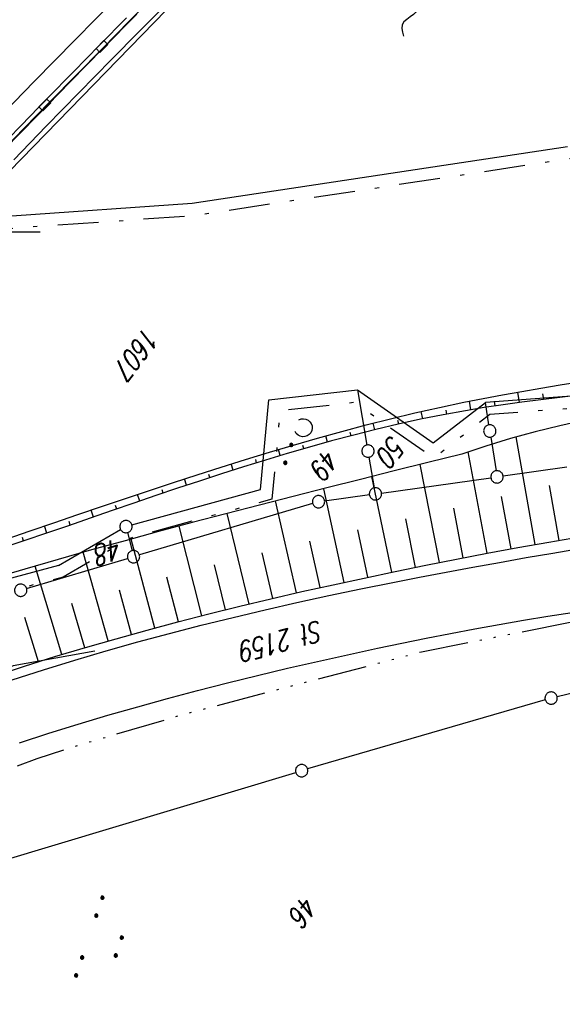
# Model space of a CAD drawing. Extents: x 510526 to 513920, y 467229 to 478797.
# Tile 194 of 256: x 511202 to 511269, y 472806 to 472926. Entities that reach past the tile are written whole.
import ezdxf

# ---------------------------------------------------------------- set-up
doc = ezdxf.new("R2010")
doc.units = 0
doc.header["$LTSCALE"] = 10
doc.header["$MEASUREMENT"] = 0
for name, pattern in [('ACAD_ISO14W100', [25.5, 12, -3, 0.5, -3, 0.5, -3, 0.5, -3]), ('LT00', [0]), ('LT08', [0.42, 0.2, -0.1, 0.02, -0.1]), ('LT09', [0.54, 0.2, -0.1, 0.02, -0.1, 0.02, -0.1])]:
    doc.linetypes.add(name, pattern=pattern)
doc.layers.get('0').update_dxf_attribs({"linetype": 'LT00'})
for name, color, linetype in [('--WASSER_NUTZUNG', 180, 'Continuous'), ('ABWASSERLTG', 24, 'LT00'), ('DFK_BES-WEGE', 255, 'LT00'), ('DFK_FLUR_NR', 250, 'LT00'), ('DFK_GZPKT', 250, 'LT00'), ('DFK_KATASTER', 250, 'LT00'), ('DFK_NUTZUNG', 250, 'LT00'), ('GEMARKUNGSGRENZE', 3, 'LT09'), ('GEMEINDEGRENZE', 3, 'LT08'), ('TELEKOM', 210, 'ACAD_ISO14W100'), ('V93_AFBR_BAB', 250, 'LT00'), ('V93_BOESCH', 250, 'LT00'), ('V93_BOSCHUNG', 250, 'LT00'), ('V93_BR_KAPPE', 30, 'LT00'), ('V93_LD_MARK', 250, 'LT00'), ('V93_RASTER', 250, 'LT00'), ('V93_RINNE', 182, 'LT00'), ('V93_SINKK', 182, 'LT00')]:
    doc.layers.add(name, color=color, linetype=linetype)
doc.styles.get("Standard").update_dxf_attribs({"font": 'romans.shx'})

# ---------------------------------------------------------------- blocks, each defined once
blk = doc.blocks.new('SYMB7231')
at = {"color": 0, "linetype": 'ByBlock'}
for p, q in [((0.109975, -0.002365), (0.105504, -0.031126)), ((0.23, -0.057081), (0.23, -0.082919)), ((0.235, -0.087105), (0.235, -0.052895)), ((0.24, -0.050836), (0.24, -0.089164)), ((0.245, -0.089796), (0.245, -0.050204)), ((0.25, -0.050836), (0.25, -0.089164)), ((0.255, -0.087105), (0.255, -0.052895)), ((0.26, -0.057081), (0.26, -0.082919)), ((0.265, -0.070126), (0.265, -0.069854)), ((0.46, -0.057081), (0.46, -0.082919)), ((0.465, -0.087105), (0.465, -0.052895)), ((0.47, -0.050836), (0.47, -0.089164)), ((0.475, -0.089796), (0.475, -0.050204)), ((0.48, -0.050836), (0.48, -0.089164)), ((0.485, -0.087105), (0.485, -0.052895)), ((0.49, -0.057081), (0.49, -0.082919)), ((0.495, -0.070126), (0.495, -0.069854))]:
    blk.add_line(p, q, dxfattribs=at)
for points in [[(-0.109975, -0.002365), (-0.106745, 0.026562), (-0.096041, 0.053629), (-0.078613, 0.076941), (-0.055681, 0.094866), (-0.028851, 0.106149), (0, 0.11)], [(0, 0.11), (0.028851, 0.106149), (0.055681, 0.094866), (0.078613, 0.076941), (0.096041, 0.053629), (0.106745, 0.026562), (0.109975, -0.002365)], [(-0.075234, -0.080249), (-0.093647, -0.057708), (-0.105504, -0.031126), (-0.109975, -0.002365)], [(0.105504, -0.031126), (0.093647, -0.057708), (0.075234, -0.080249)], [(0.265, -0.07), (0.263019, -0.061322), (0.25747, -0.054363), (0.24945, -0.050501), (0.24055, -0.050501), (0.23253, -0.054363), (0.226981, -0.061322), (0.225, -0.07), (0.226981, -0.078678), (0.23253, -0.085637), (0.24055, -0.089499), (0.24945, -0.089499), (0.25747, -0.085637), (0.263019, -0.078678), (0.265, -0.07)], [(0.495, -0.07), (0.493019, -0.061322), (0.48747, -0.054363), (0.47945, -0.050501), (0.47055, -0.050501), (0.46253, -0.054363), (0.456981, -0.061322), (0.455, -0.07), (0.456981, -0.078678), (0.46253, -0.085637), (0.47055, -0.089499), (0.47945, -0.089499), (0.48747, -0.085637), (0.493019, -0.078678), (0.495, -0.07)]]:
    blk.add_lwpolyline(points, dxfattribs=at)
blk = doc.blocks.new('SYMB7010')
at = {"color": 0, "linetype": 'ByBlock'}
for points in [[(-0.031408, 0.499213), (-0.093728, 0.49134), (-0.15457, 0.475719), (-0.212975, 0.452595), (-0.268021, 0.422333), (-0.31884, 0.385411), (-0.36463, 0.342411), (-0.40467, 0.29401), (-0.438329, 0.240973), (-0.465074, 0.184136), (-0.484486, 0.124395), (-0.496256, 0.062692), (-0.5002, 0)], [(-0.5002, 0), (-0.496256, -0.062692), (-0.484486, -0.124395), (-0.465075, -0.184136), (-0.438329, -0.240973), (-0.404671, -0.29401), (-0.36463, -0.342411), (-0.31884, -0.385411), (-0.268021, -0.422333), (-0.212975, -0.452595), (-0.154571, -0.475719), (-0.093728, -0.49134), (-0.031408, -0.499213), (0.031408, -0.499213)], [(0.5002, 0), (0.496256, 0.062692), (0.484485, 0.124395), (0.465074, 0.184136), (0.438329, 0.240973), (0.40467, 0.29401), (0.36463, 0.342411), (0.31884, 0.385411), (0.268021, 0.422333), (0.212975, 0.452595), (0.15457, 0.475719), (0.093728, 0.49134), (0.031408, 0.499213), (-0.031408, 0.499213)], [(0.031408, -0.499213), (0.093728, -0.491341), (0.15457, -0.475719), (0.212975, -0.452595), (0.268021, -0.422333), (0.31884, -0.385411), (0.36463, -0.342411), (0.404671, -0.294011), (0.438329, -0.240974), (0.465075, -0.184136), (0.484486, -0.124395), (0.496256, -0.062692), (0.500201, 0)]]:
    blk.add_lwpolyline(points, dxfattribs=at)
blk = doc.blocks.new('SYMB7250')
at = {"color": 0, "linetype": 'ByBlock'}
for points in [[(-0.25, 0.28), (-0.208333, 0.308889), (-0.166667, 0.331111), (-0.125, 0.34), (-0.083333, 0.331111), (-0.041667, 0.308889), (0, 0.28)], [(0, 0.28), (0.041667, 0.251111), (0.083333, 0.228889), (0.125, 0.22), (0.166667, 0.228889), (0.208333, 0.251111), (0.25, 0.28)], [(-0.74, 0), (-0.698333, 0.028889), (-0.656667, 0.051111), (-0.615, 0.06), (-0.573333, 0.051111), (-0.531667, 0.028889), (-0.49, 0)], [(-0.49, 0), (-0.448333, -0.028889), (-0.406667, -0.051111), (-0.365, -0.06), (-0.323333, -0.051111), (-0.281667, -0.028889), (-0.24, 0)], [(0.24, 0), (0.281667, 0.028889), (0.323333, 0.051111), (0.365, 0.06), (0.406667, 0.051111), (0.448333, 0.028889), (0.49, 0)], [(0.49, 0), (0.531667, -0.028889), (0.573333, -0.051111), (0.615, -0.06), (0.656667, -0.051111), (0.698333, -0.028889), (0.74, 0)], [(-0.25, -0.28), (-0.208333, -0.251111), (-0.166667, -0.228889), (-0.125, -0.22), (-0.083333, -0.228889), (-0.041667, -0.251111), (0, -0.28)], [(0, -0.28), (0.041667, -0.308889), (0.083333, -0.331111), (0.125, -0.34), (0.166667, -0.331111), (0.208333, -0.308889), (0.25, -0.28)]]:
    blk.add_lwpolyline(points, dxfattribs=at)
blk = doc.blocks.new('SYMB0652')
at = {"color": 0, "linetype": 'ByBlock'}
blk.add_lwpolyline([(-0.15, -0.075), (0.15, -0.075), (0.15, 0.075), (-0.15, 0.075), (-0.15, -0.075)], dxfattribs=at)
blk = doc.blocks.new('SYMB7111')
at = {"color": 0, "linetype": 'ByBlock'}
for p, q in [((-0.13, 0.202919), (-0.13, 0.177081)), ((-0.125, 0.172895), (-0.125, 0.207105)), ((-0.12, 0.209164), (-0.12, 0.170836)), ((-0.115, 0.170204), (-0.115, 0.209796)), ((-0.11, 0.209164), (-0.11, 0.170836)), ((-0.105, 0.172895), (-0.105, 0.207105)), ((-0.1, 0.202919), (-0.1, 0.177081)), ((-0.095, 0.189874), (-0.095, 0.190146)), ((0.1, 0.202919), (0.1, 0.177081)), ((0.105, 0.172895), (0.105, 0.207105)), ((0.11, 0.209164), (0.11, 0.170836)), ((0.115, 0.170204), (0.115, 0.209796)), ((0.12, 0.209164), (0.12, 0.170836)), ((0.125, 0.172895), (0.125, 0.207105)), ((0.13, 0.202919), (0.13, 0.177081)), ((0.135, 0.189874), (0.135, 0.190146)), ((-0.515, -0.177081), (-0.515, -0.202919)), ((-0.51, -0.207105), (-0.51, -0.172895)), ((-0.505, -0.170836), (-0.505, -0.209164)), ((-0.5, -0.209796), (-0.5, -0.170204)), ((-0.495, -0.170836), (-0.495, -0.209164)), ((-0.49, -0.207105), (-0.49, -0.172895)), ((-0.485, -0.177081), (-0.485, -0.202919)), ((-0.48, -0.190126), (-0.48, -0.189854)), ((-0.285, -0.177081), (-0.285, -0.202919)), ((-0.28, -0.207105), (-0.28, -0.172895)), ((-0.275, -0.170836), (-0.275, -0.209164)), ((-0.27, -0.209796), (-0.27, -0.170204)), ((-0.265, -0.170836), (-0.265, -0.209164)), ((-0.26, -0.207105), (-0.26, -0.172895)), ((-0.255, -0.177081), (-0.255, -0.202919)), ((-0.25, -0.190126), (-0.25, -0.189854)), ((0.255, -0.177081), (0.255, -0.202919)), ((0.26, -0.207105), (0.26, -0.172895)), ((0.265, -0.170836), (0.265, -0.209164)), ((0.27, -0.209796), (0.27, -0.170204)), ((0.275, -0.170836), (0.275, -0.209164)), ((0.28, -0.207105), (0.28, -0.172895)), ((0.285, -0.177081), (0.285, -0.202919)), ((0.29, -0.190126), (0.29, -0.189854)), ((0.485, -0.177081), (0.485, -0.202919)), ((0.49, -0.207105), (0.49, -0.172895)), ((0.495, -0.170836), (0.495, -0.209164)), ((0.5, -0.209796), (0.5, -0.170204)), ((0.505, -0.170836), (0.505, -0.209164)), ((0.51, -0.207105), (0.51, -0.172895)), ((0.515, -0.177081), (0.515, -0.202919)), ((0.52, -0.190126), (0.52, -0.189854))]:
    blk.add_line(p, q, dxfattribs=at)
for points in [[(-0.095, 0.19), (-0.096981, 0.198678), (-0.10253, 0.205637), (-0.11055, 0.209499), (-0.11945, 0.209499), (-0.12747, 0.205637), (-0.133019, 0.198678), (-0.135, 0.19), (-0.133019, 0.181322), (-0.12747, 0.174363), (-0.11945, 0.170501), (-0.11055, 0.170501), (-0.10253, 0.174363), (-0.096981, 0.181322), (-0.095, 0.19)], [(0.135, 0.19), (0.133019, 0.198678), (0.12747, 0.205637), (0.11945, 0.209499), (0.11055, 0.209499), (0.10253, 0.205637), (0.096981, 0.198678), (0.095, 0.19), (0.096981, 0.181322), (0.10253, 0.174363), (0.11055, 0.170501), (0.11945, 0.170501), (0.12747, 0.174363), (0.133019, 0.181322), (0.135, 0.19)], [(-0.48, -0.19), (-0.481981, -0.181322), (-0.48753, -0.174363), (-0.49555, -0.170501), (-0.50445, -0.170501), (-0.51247, -0.174363), (-0.518019, -0.181322), (-0.52, -0.19), (-0.518019, -0.198678), (-0.51247, -0.205637), (-0.50445, -0.209499), (-0.49555, -0.209499), (-0.48753, -0.205637), (-0.481981, -0.198678), (-0.48, -0.19)], [(-0.25, -0.19), (-0.251981, -0.181322), (-0.25753, -0.174363), (-0.26555, -0.170501), (-0.27445, -0.170501), (-0.28247, -0.174363), (-0.288019, -0.181322), (-0.29, -0.19), (-0.288019, -0.198678), (-0.28247, -0.205637), (-0.27445, -0.209499), (-0.26555, -0.209499), (-0.25753, -0.205637), (-0.251981, -0.198678), (-0.25, -0.19)], [(0.29, -0.19), (0.288019, -0.181322), (0.28247, -0.174363), (0.27445, -0.170501), (0.26555, -0.170501), (0.25753, -0.174363), (0.251981, -0.181322), (0.25, -0.19), (0.251981, -0.198678), (0.25753, -0.205637), (0.26555, -0.209499), (0.27445, -0.209499), (0.28247, -0.205637), (0.288019, -0.198678), (0.29, -0.19)], [(0.52, -0.19), (0.518019, -0.181322), (0.51247, -0.174363), (0.50445, -0.170501), (0.49555, -0.170501), (0.48753, -0.174363), (0.481981, -0.181322), (0.48, -0.19), (0.481981, -0.198678), (0.48753, -0.205637), (0.49555, -0.209499), (0.50445, -0.209499), (0.51247, -0.205637), (0.518019, -0.198678), (0.52, -0.19)]]:
    blk.add_lwpolyline(points, dxfattribs=at)

msp = doc.modelspace()

# ---------------------------------------------------------------- linework, layer by layer
at = {"layer": 'ABWASSERLTG', "flags": 128}
msp.add_lwpolyline([(511211.63, 472848.92), (511201.68, 472847.15), (511171.44, 472834.36), (511156.41, 472829.24), (511134.61, 472818.4), (511114.22, 472797.29), (511073.5, 472747.41), (511072.75, 472746.5), (511069.58, 472746.42), (511033.03, 472772.56), (511029.88, 472773.17), (511029.03, 472772.32), (510975.32, 472692.6), (510925.14, 472605.88), (510924.12, 472605.31), (510923.06, 472604.18), (510922.93, 472602.91), (510917.21, 472597.75), (510912.1, 472592.47), (510903.15, 472583.62), (510889.47, 472570.73), (510877.72, 472561.7), (510864.31, 472552.3), (510862.65, 472551.25), (510847.92, 472541.66), (510836.97, 472533.63), (510819.05, 472521.36), (510808.87, 472512.39), (510795.55, 472495.78), (510794.32, 472493.59), (510788.01, 472478.94), (510784.6, 472467.27), (510781.17, 472453.7), (510778.48, 472440.6), (510776.55, 472430.24), (510771.92, 472413.92), (510768.24, 472406.87), (510762.34, 472400.11), (510756.53, 472393.38), (510754.84, 472392.8), (510752.02, 472392.02), (510749.54, 472391.72), (510747.02, 472391.98), (510737.6, 472394.61), (510715.13, 472399.66), (510711.37, 472394.19), (510698.45, 472379.09)], dxfattribs=at)
at = {"layer": 'DFK_KATASTER'}
for p, q in [((511261.03, 472968.98), (511195.05, 472901.08)), ((511223.52, 472903.52), (511269.31, 472910.46)), ((511201.51, 472902), (511223.52, 472903.52)), ((511309.49, 472883.02), (511259.29, 472879.23)), ((511232.87, 472879.57), (511243.68, 472880.78)), ((511243.68, 472880.78), (511244.84, 472874.05)), ((511243.68, 472880.78), (511252.94, 472874.31)), ((511231.86, 472868.61), (511232.87, 472879.57)), ((511252.94, 472874.31), (511259.29, 472879.23)), ((511259.71, 472876.5), (511259.29, 472879.23)), ((511259.95, 472875.02), (511260.59, 472870.91)), ((511245.75, 472868.84), (511245.1, 472872.57)), ((511269.21, 472871.35), (511261.45, 472870.27)), ((511246.62, 472868.2), (511259.97, 472870.07)), ((511216.17, 472864.31), (511231.86, 472868.61)), ((511239.68, 472867.24), (511245.14, 472868)), ((511238.22, 472866.93), (511217.09, 472860.65)), ((511207.22, 472859.36), (511214.8, 472863.74)), ((511215.63, 472863.38), (511216.19, 472861.17)), ((511207.22, 472859.36), (511193.12, 472855.62)), ((511203.33, 472856.56), (511215.65, 472860.23)), ((511289.46, 472848.39), (511268.04, 472843.37)), ((511266.59, 472842.99), (511237.6, 472834.56)), ((511194.81, 472821.7), (511236.16, 472834.13))]:
    msp.add_line(p, q, dxfattribs=at)
at = {"layer": 'GEMARKUNGSGRENZE', "ltscale": 2.5, "flags": 128}
msp.add_lwpolyline([(511338.82, 472915.91), (511340.72, 472885.88), (511337.39, 472885.57), (511309.65, 472881.53), (511259.85, 472877.77), (511252.99, 472872.45), (511243.28, 472879.23), (511234.25, 472878.22), (511233.26, 472867.44), (511216.03, 472862.71), (511207.8, 472857.96), (511191.39, 472853.61), (511190.75, 472855.64), (511140.81, 472836.03), (511125.01, 472817.8), (511083.65, 472766.59), (511031.93, 472691.27), (510996.41, 472627.33), (510946.88, 472521.12), (510931.14, 472471.16), (510904.27, 472356.96), (510903.97, 472355.51), (510901.21, 472342.3), (510941.59, 472335.04), (510971, 472327.67), (510993.45, 472322.39), (511002.82, 472295.22), (510981.46, 472288.09), (510979.08, 472252.27), (510975.29, 472194.98), (510973.33, 472186.4), (510968.72, 472165.9), (510952.99, 472136.27), (510921.26, 472097.63), (510905.04, 472075.84), (510893.26, 472050.56), (510892, 472047.86), (510887.62, 472022.35), (510889.46, 471975.29), (510899.31, 471911.87), (510912.91, 471849.01), (510930.53, 471767.72), (510947.5, 471695.56), (510972.15, 471610.02), (510987.56, 471561.13), (510988.88, 471556.96), (510998.36, 471526.88), (511023.64, 471445.76), (511025.92, 471438.31), (511028.87, 471429.14), (511055.24, 471334.96), (511075.56, 471262.69), (511076.64, 471258.87), (511081.08, 471243.06), (511102.94, 471153.98), (511126.45, 471060.17), (511143.98, 470974.85), (511146.57, 470959.09), (511159.17, 470882.63), (511171.61, 470798.75), (511182.45, 470711.37), (511193.01, 470699.76), (511193.73, 470690.19), (511187.83, 470675.55), (511194.98, 470614.95), (511207.15, 470475.09), (511207.63, 470473.85), (511218.63, 470446.19), (511282.7, 470462.39), (511261.68, 470406.38), (511258.84, 470397.92), (511238.14, 470342.75), (511229.34, 470301.99), (511223.45, 470293.89), (511221.46, 470291.06), (511213.87, 470286.72), (511168.7, 470265.71), (511166.27, 470263.99)], dxfattribs=at)
at = {"layer": 'GEMEINDEGRENZE', "ltscale": 2.5, "flags": 128}
msp.add_lwpolyline([(510968.13, 472866.25), (511146.16, 472892.58), (511195.26, 472899.6), (511201.67, 472900.51), (511223.68, 472902.03), (511269.48, 472908.97), (511289.9, 472910.51), (511314.46, 472912.24), (511337.44, 472915.73), (511366.74, 472919.53), (511385.9, 472920.01), (511396.54, 472920.5), (511404.3, 472920.82), (511416.88, 472919.24), (511439.58, 472918.51), (511454.17, 472918.53), (511469.46, 472920.19), (511484.24, 472923.32), (511498.64, 472926.6), (511502.07, 472930.73), (511502, 472934.73), (511515.97, 472942.94), (511577.38, 472939.7), (511692.08, 472925.54)], dxfattribs=at)
at = {"layer": 'TELEKOM', "ltscale": 0.05, "flags": 128}
msp.add_lwpolyline([(510962.47, 472350.13), (510965.72, 472353.73), (510968.65, 472357.09), (510966.89, 472358.76), (510964.96, 472360.79), (510963.38, 472362.62), (510961.16, 472365.44), (510958.36, 472369.71), (510956.81, 472372.66), (510955.4, 472376.3), (510954.46, 472378.6), (510953.27, 472382.49), (510952.4, 472386.28), (510951.56, 472391.28), (510951.37, 472393.02), (510951.21, 472394.82), (510951.11, 472397.93), (510950.76, 472402.94), (510950.34, 472407.88), (510949.95, 472413.34), (510950.59, 472414.01), (510952.27, 472415.52), (510953.52, 472416.87), (510953.3, 472423.32), (510953.18, 472428.17), (510953.1, 472431.49), (510952.99, 472436.04), (510952.87, 472440.34), (510952.59, 472443.98), (510952.19, 472450.05), (510952.15, 472464.55), (510952.43, 472470.43), (510952.59, 472472.37), (510952.87, 472474.9), (510953.02, 472476.41), (510953.86, 472481.93), (510954.42, 472485.53), (510955.01, 472488.81), (510955.68, 472492.27), (510957.11, 472499.08), (510957.74, 472502.15), (510958.66, 472505.51), (510959.93, 472510.35), (510961.11, 472514.23), (510962.54, 472519.22), (510964.13, 472525.05), (510968.69, 472538.33), (510971.78, 472546.75), (510974.27, 472553.08), (510975.98, 472557.89), (510979.47, 472566.12), (510985.49, 472580.31), (510988.11, 472585.54), (510992.34, 472593.39), (511000.33, 472608.22), (511008.93, 472623.49), (511012.76, 472630.15), (511016.98, 472637.21), (511020.44, 472643.2), (511022.02, 472646.24), (511024.13, 472651.25), (511028.1, 472659.23), (511033.92, 472668.24), (511039.2, 472676.62), (511044.42, 472684.4), (511051.03, 472694.02), (511057.11, 472702.99), (511061.74, 472709.89), (511067.22, 472717.54), (511072.83, 472725.19), (511085.34, 472741.25), (511094.09, 472752.55), (511098.91, 472758.53), (511103.08, 472764), (511107.62, 472769.18), (511110.41, 472772.2), (511113.88, 472775.81), (511119.8, 472781.77), (511125.36, 472787.69), (511130.24, 472792.72), (511134.54, 472796.27), (511139.79, 472800.63), (511143.29, 472803.18), (511146.47, 472805.77), (511153.21, 472810.06), (511159.36, 472814.12), (511167.37, 472818.88), (511171.89, 472821.4), (511179.29, 472825.39), (511183.3, 472827.35), (511189.59, 472830.16), (511195.22, 472832.38), (511199.37, 472833.86), (511204.62, 472835.85), (511210.47, 472837.7), (511222.28, 472841.17), (511251.5, 472848.85), (511287.82, 472856.06), (511307.78, 472859.88), (511326.59, 472862.48), (511361.46, 472866.27), (511382.41, 472867.94)], dxfattribs=at)
at = {"layer": 'V93_AFBR_BAB'}
for points in [[(511201.56, 472845.44), (511205.37, 472846.66), (511209.2, 472847.83), (511213.04, 472848.95), (511216.9, 472850.04), (511220.76, 472851.08), (511224.64, 472852.08), (511228.52, 472853.04), (511232.41, 472853.96), (511236.31, 472854.85), (511240.2, 472855.7), (511244.1, 472856.52), (511247.99, 472857.31), (511251.25, 472857.94), (511254.5, 472858.56), (511257.75, 472859.16), (511261, 472859.74), (511264.26, 472860.32), (511267.51, 472860.88), (511270.77, 472861.43)], [(511202.44, 472837.76), (511206.03, 472838.92), (511209.63, 472840.03), (511213.25, 472841.11), (511216.88, 472842.15), (511220.52, 472843.16), (511224.17, 472844.12), (511227.82, 472845.06), (511231.48, 472845.96), (511235.14, 472846.83), (511238.81, 472847.67), (511242.48, 472848.48), (511246.14, 472849.27), (511249.1, 472849.89), (511252.07, 472850.49), (511255.03, 472851.07), (511257.99, 472851.63), (511260.96, 472852.17), (511263.93, 472852.69), (511266.91, 472853.18), (511269.89, 472853.64)]]:
    msp.add_lwpolyline(points, dxfattribs=at)
at = {"layer": 'V93_BOESCH'}
for points in [[(511200.85, 472862.59), (511203.75, 472863.58), (511206.66, 472864.58), (511209.57, 472865.57), (511212.48, 472866.56), (511215.4, 472867.54), (511218.31, 472868.52), (511221.23, 472869.48), (511224.15, 472870.43), (511227.08, 472871.37), (511230.01, 472872.28), (511232.94, 472873.18), (511235.89, 472874.05), (511238.83, 472874.9), (511241.79, 472875.71), (511244.75, 472876.5), (511247.72, 472877.25), (511250.7, 472877.96), (511253.69, 472878.64), (511256.68, 472879.27), (511259.02, 472879.73), (511261.37, 472880.17), (511263.72, 472880.58), (511266.07, 472880.98), (511268.43, 472881.37), (511270.79, 472881.74)], [(511270.66, 472880.11), (511268.36, 472879.85), (511266.05, 472879.58), (511263.75, 472879.28), (511261.45, 472878.96), (511259.16, 472878.62), (511256.88, 472878.24), (511254.13, 472877.74), (511251.39, 472877.19), (511248.66, 472876.59), (511245.94, 472875.95), (511243.23, 472875.27), (511240.52, 472874.56), (511237.82, 472873.81), (511235.13, 472873.03), (511232.45, 472872.22), (511229.77, 472871.39), (511227.09, 472870.54), (511224.42, 472869.66), (511221.75, 472868.78), (511219.08, 472867.88), (511216.42, 472866.97), (511213.76, 472866.06), (511211.09, 472865.14), (511208.43, 472864.22), (511205.77, 472863.31), (511203.11, 472862.4), (511200.44, 472861.5)], [(511271.42, 472877.07), (511268.37, 472876.41), (511265.35, 472875.66), (511262.34, 472874.83), (511259.36, 472873.92), (511256.4, 472872.93), (511252.29, 472871.91), (511248.17, 472870.89), (511244.06, 472869.86), (511239.95, 472868.83), (511235.84, 472867.78), (511231.73, 472866.73), (511227.62, 472865.67), (511223.53, 472864.59), (511219.43, 472863.5), (511215.34, 472862.39), (511211.26, 472861.26), (511207.18, 472860.1), (511203.12, 472858.93), (511199.05, 472857.73)], [(511199.35, 472845.89), (511203.06, 472847.09), (511206.78, 472848.25), (511210.51, 472849.37), (511214.26, 472850.44), (511218.02, 472851.48), (511221.79, 472852.49), (511225.56, 472853.46), (511229.34, 472854.39), (511233.13, 472855.3), (511236.92, 472856.18), (511240.71, 472857.02), (511244.51, 472857.84), (511248.3, 472858.64), (511252.04, 472859.4), (511255.78, 472860.14), (511259.53, 472860.85), (511263.27, 472861.55), (511267.02, 472862.22), (511270.77, 472862.86)]]:
    msp.add_lwpolyline(points, dxfattribs=at)
at = {"layer": 'V93_BOSCHUNG'}
for p, q in [((511263.44, 472879.24), (511263.27, 472880.5)), ((511266.41, 472879.62), (511266.32, 472880.31)), ((511257.52, 472878.35), (511257.35, 472879.4)), ((511260.48, 472878.82), (511260.39, 472879.39)), ((511251.65, 472877.24), (511251.47, 472878.14)), ((511254.58, 472877.82), (511254.49, 472878.31)), ((511245.81, 472875.92), (511245.62, 472876.72)), ((511248.72, 472876.6), (511248.63, 472877.03)), ((511240.02, 472874.42), (511239.81, 472875.17)), ((511242.91, 472875.19), (511242.81, 472875.58)), ((511265.36, 472861.92), (511263.03, 472875.03)), ((511237.13, 472873.61), (511237.03, 472873.98)), ((511234.26, 472872.77), (511234.04, 472873.51)), ((511259.52, 472860.85), (511257.2, 472873.21)), ((511228.53, 472871), (511228.29, 472871.75)), ((511231.39, 472871.9), (511231.28, 472872.27)), ((511253.68, 472859.73), (511251.33, 472871.67)), ((511225.68, 472870.08), (511225.56, 472870.46)), ((511247.86, 472858.55), (511245.44, 472870.2)), ((511222.83, 472869.14), (511222.58, 472869.92)), ((511268.28, 472862.43), (511267.13, 472869.13)), ((511217.15, 472867.22), (511216.87, 472868.04)), ((511219.99, 472868.19), (511219.86, 472868.58)), ((511242.05, 472857.31), (511239.57, 472868.73)), ((511262.45, 472861.4), (511261.27, 472867.78)), ((511214.32, 472866.25), (511214.17, 472866.66)), ((511236.26, 472856.03), (511233.67, 472867.23)), ((511256.6, 472860.3), (511255.44, 472866.35)), ((511211.48, 472865.27), (511211.19, 472866.12)), ((511230.47, 472854.67), (511227.81, 472865.72)), ((511205.81, 472863.32), (511205.51, 472864.18)), ((511208.64, 472864.3), (511208.5, 472864.72)), ((511224.71, 472853.24), (511221.95, 472864.17)), ((511250.78, 472859.14), (511249.58, 472865.04)), ((511202.96, 472862.35), (511202.82, 472862.78)), ((511244.95, 472857.94), (511243.73, 472863.7)), ((511218.98, 472851.74), (511216.08, 472862.59)), ((511239.15, 472856.68), (511237.89, 472862.33)), ((511213.27, 472850.16), (511210.23, 472860.97)), ((511233.37, 472855.35), (511232.05, 472860.92)), ((511207.61, 472848.5), (511204.36, 472859.29)), ((511227.58, 472853.96), (511226.23, 472859.46)), ((511221.84, 472852.5), (511220.43, 472857.94)), ((511216.12, 472850.96), (511214.64, 472856.37)), ((511210.44, 472849.34), (511208.86, 472854.74)), ((511204.79, 472847.64), (511203.11, 472853.04))]:
    msp.add_line(p, q, dxfattribs=at)
at = {"layer": 'V93_BR_KAPPE'}
for points in [[(511220.34, 472927.77), (511217.02, 472924.41), (511213.7, 472921.04), (511209.71, 472916.98), (511205.73, 472912.91), (511201.75, 472908.83)], [(511200.58, 472910.07), (511204.61, 472914.2), (511208.64, 472918.33), (511212.68, 472922.44), (511216.77, 472926.59)]]:
    msp.add_lwpolyline(points, dxfattribs=at)
at = {"layer": 'V93_LD_MARK'}
msp.add_lwpolyline([(511214.23, 472928.53), (511209.23, 472923.46), (511204.25, 472918.37), (511199.27, 472913.28)], dxfattribs=at)
at = {"layer": 'V93_RASTER'}
msp.add_line((511205, 472900), (511195, 472900), dxfattribs=at)
at = {"layer": 'V93_RINNE'}
for points in [[(511199.79, 472909.35), (511202.98, 472912.62), (511206.17, 472915.89), (511209.36, 472919.16), (511212.57, 472922.41), (511215.86, 472925.76), (511219.17, 472929.1)], [(511199.46, 472909.74), (511202.65, 472913.01), (511205.84, 472916.28), (511209.03, 472919.54), (511212.23, 472922.8), (511215.53, 472926.15)]]:
    msp.add_lwpolyline(points, dxfattribs=at)

# ---------------------------------------------------------------- block references
at = {"layer": '--WASSER_NUTZUNG', "xscale": 9.999999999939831, "yscale": 10.00000000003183, "zscale": 10, "rotation": 251.2882999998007}
msp.add_blockref('SYMB7250', (511251.68, 472930.89), dxfattribs=at)
at = {"layer": 'DFK_GZPKT', "xscale": 1.499999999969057, "yscale": 1.5, "zscale": 1.5, "rotation": 251.2881100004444}
for p in [(511259.83, 472875.76), (511244.97, 472873.31), (511260.71, 472870.17), (511245.88, 472868.1), (511238.94, 472867.14), (511215.45, 472864.11), (511216.37, 472860.44), (511202.61, 472856.35), (511267.31, 472843.2), (511236.88, 472834.35)]:
    msp.add_blockref('SYMB7010', p, dxfattribs=at)
at = {"layer": 'DFK_NUTZUNG', "yscale": 10, "zscale": 10, "rotation": 251.28826}
for name, p, xscale in [('SYMB7231', (511237.07, 472876.16), 10), ('SYMB7111', (511212.77, 472813.52), 9.99999999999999)]:
    msp.add_blockref(name, p, dxfattribs=dict(at, xscale=xscale))
at = {"layer": 'V93_SINKK', "yscale": 4.5, "zscale": 4.5}
for p, xscale, rotation in [((511212.51, 472922.64), 4.499999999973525, 225.5071851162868), ((511205.55, 472915.51), 4.499999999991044, 225.6926580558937)]:
    msp.add_blockref('SYMB0652', p, dxfattribs=dict(at, xscale=xscale, rotation=rotation))

# ---------------------------------------------------------------- texts
at = {"layer": 'DFK_BES-WEGE', "oblique": 13.754, "width": 0.75}
msp.add_text('St 2159', height=2.5, rotation=195.0466, dxfattribs=at).set_placement((511239.13, 472852.71))
at = {"layer": 'DFK_FLUR_NR', "oblique": 13.754, "width": 0.75}
for s, rotation, p in [('1607', 232.4313, (511217.79, 472888.63)), ('50', 232.4313, (511247.82, 472875.41)), ('49', 232.4313, (511239.76, 472873.81)), ('48', 196.4605, (511214.58, 472862.71)), ('46', 232.4313, (511237.13, 472819.36))]:
    msp.add_text(s, height=2.5, rotation=rotation, dxfattribs=at).set_placement(p)

doc.saveas('drawing.dxf')
